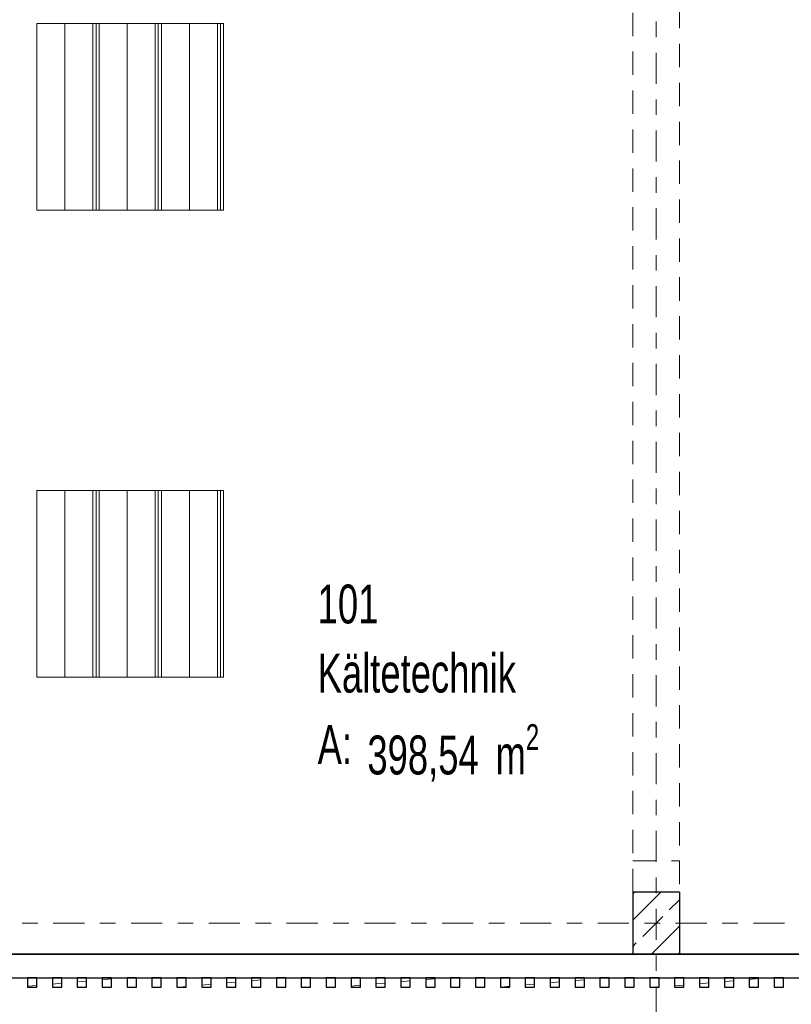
# Model space of a CAD drawing. Header units: metres. Extents: x -3.3 to 34.5, y -5.3 to 16.4.
# Tile 3 of 12: x 1.5 to 6.5, y -0.5 to 5.8. Entities that reach past the tile are written whole.
import ezdxf

# ---------------------------------------------------------------- set-up
doc = ezdxf.new("R2010")
doc.units = ezdxf.units.M
doc.header["$MEASUREMENT"] = 0
doc.set_wipeout_variables(frame=1)
for name, pattern in [('Raster', [0.4, 0.2, -0.1, 0, -0.1]), ('Untersicht', [0.2, 0.15, -0.05]), ('Wipeout_Contour', [1, 0, -1])]:
    doc.linetypes.add(name, pattern=pattern)
for name, color, linetype in [('Neubau_10 Fassade', 7, 'Continuous'), ('Neubau_10 Stütze', 7, 'Continuous'), ('Neubau_20 Decke Roh', 7, 'Continuous'), ('Neubau_20 Träger', 7, 'Continuous'), ('Neubau_70 Lüftung', 7, 'Continuous'), ('Neubau_80 Raum', 7, 'Continuous'), ('Neubau_86 Achsraster', 7, 'Continuous'), ('Neubau_93 1_100 Bemaßung', 7, 'Continuous')]:
    doc.layers.add(name, color=color, linetype=linetype)
doc.styles.add('ERSTELLTER_STIL_1', font='GOTHIC.TTF', dxfattribs={"width": 0.7})
doc.styles.add('ERSTELLTER_STIL_2', font='arial.ttf')
doc.dimstyles.new('ERSTELLTER_STIL__2', dxfattribs={"dimtxt": 0.25, "dimasz": 0.190285, "dimexe": 0.18, "dimexo": 0.5, "dimgap": 0, "dimtad": 1, "dimtih": 1, "dimtoh": 1, "dimzin": 0, "dimdsep": 46, "dimtxsty": 'ERSTELLTER_STIL_2', "dimblk": 'ARROWHEAD_6', "dimblk1": 'ARROWHEAD_6', "dimblk2": 'ARROWHEAD_6', "dimcen": 0.09, "dimclrd": 7, "dimclre": 7, "dimclrt": 7, "dimazin": 0, "dimtfac": 1, "dimtdec": 4, "dimtmove": 0, "dimatfit": 3, "dimfxl": 1, "dimtolj": 1, "dimtzin": 0, "dimarcsym": 0})
doc.dimstyles.new('ERSTELLTER_STIL__3', dxfattribs={"dimtxt": 0.25, "dimasz": 0.190285, "dimexe": 0.18, "dimexo": 0.5, "dimgap": 0, "dimtad": 1, "dimtih": 1, "dimtoh": 1, "dimzin": 0, "dimdsep": 46, "dimtxsty": 'ERSTELLTER_STIL_1', "dimblk": 'ARROWHEAD_6', "dimblk1": 'ARROWHEAD_6', "dimblk2": 'ARROWHEAD_6', "dimcen": 0.09, "dimclrd": 7, "dimclre": 7, "dimclrt": 7, "dimazin": 0, "dimtfac": 1, "dimtdec": 4, "dimtmove": 0, "dimatfit": 3, "dimfxl": 1, "dimtolj": 1, "dimtzin": 0, "dimarcsym": 0})
pattern_1 = [(5, (0, 0), (-0.007844, 0.0896575), [])]
pattern_2 = [(90, (0.02, 0), (-0.4, 0), []), (90, (0, 0), (-0.4, 0), []), (90, (-0.02, 0), (-0.4, 0), []), (90, (0.2, 1), (-0.2, 0), [])]

# ---------------------------------------------------------------- blocks, each defined once
blk = doc.blocks.new('*D4')
at = {"layer": 'Neubau_93 1_100 Bemaßung', "color": 7, "linetype": 'Continuous', "lineweight": 13, "transparency": 16777216}
for p, q in [((0, 14.1237), (0, 14.8115)), ((5.6, 14.1237), (5.6, 14.8115)), ((0.1001, 14.7239), (-0.1002, 14.5236)), ((5.7001, 14.7239), (5.4998, 14.5236)), ((-0.1502, 14.6237), (0, 14.6237))]:
    blk.add_line(p, q, dxfattribs=at)
at = {"color": 254, "linetype": 'Wipeout_Contour', "lineweight": 0, "ltscale": 60.283854, "transparency": 16777216}
blk.add_wipeout([(2.4164, 14.6237), (3.1836, 14.6237), (3.1836, 14.9737), (2.4164, 14.9737)], dxfattribs=at).dxf.layer = 'Neubau_93 1_100 Bemaßung'
at = {"layer": 'Neubau_93 1_100 Bemaßung', "color": 7, "linetype": 'Continuous', "lineweight": 13, "transparency": 16777216}
blk.add_line((0, 14.6237), (5.6, 14.6237), dxfattribs=at)
at = {"layer": 'Neubau_93 1_100 Bemaßung', "color": 7, "lineweight": 13, "transparency": 16777216, "insert": (2.4664, 14.6737), "char_height": 0.25, "attachment_point": 7, "style": 'ERSTELLTER_STIL_2'}
blk.add_mtext('\\A1;5,60', dxfattribs=at)
blk = doc.blocks.new('ARROWHEAD_6')
at = {"color": 0, "linetype": 'Continuous', "lineweight": 0}
for p, q in [((-0.5, -0.5), (0.5, 0.5)), ((0, 0), (-1, 0))]:
    blk.add_line(p, q, dxfattribs=at)
blk = doc.blocks.new('*D5')
at = {"layer": 'Neubau_93 1_100 Bemaßung', "color": 7, "linetype": 'Continuous', "lineweight": 13, "transparency": 16777216}
for p, q in [((5.6, 14.1237), (5.6, 14.8115)), ((11.2, 14.1237), (11.2, 14.8115)), ((5.7001, 14.7239), (5.4998, 14.5236)), ((11.3002, 14.7239), (11.0998, 14.5236))]:
    blk.add_line(p, q, dxfattribs=at)
at = {"color": 254, "linetype": 'Wipeout_Contour', "lineweight": 0, "ltscale": 68.081289, "transparency": 16777216}
blk.add_wipeout([(8.0164, 14.6237), (8.7836, 14.6237), (8.7836, 14.9737), (8.0164, 14.9737)], dxfattribs=at).dxf.layer = 'Neubau_93 1_100 Bemaßung'
at = {"layer": 'Neubau_93 1_100 Bemaßung', "color": 7, "linetype": 'Continuous', "lineweight": 13, "transparency": 16777216}
blk.add_line((5.6, 14.6237), (11.2, 14.6237), dxfattribs=at)
at = {"layer": 'Neubau_93 1_100 Bemaßung', "color": 7, "lineweight": 13, "transparency": 16777216, "insert": (8.0664, 14.6737), "char_height": 0.25, "attachment_point": 7, "style": 'ERSTELLTER_STIL_2'}
blk.add_mtext('\\A1;5,60', dxfattribs=at)
blk = doc.blocks.new('*D16')
at = {"layer": 'Neubau_93 1_100 Bemaßung', "color": 7, "linetype": 'Continuous', "lineweight": 13, "transparency": 16777216}
for p, q in [((0.15, -1.6052), (0.15, -0.9174)), ((5.45, -1.6052), (5.45, -0.9174)), ((0.2502, -1.3173), (0.0499, -1.5176)), ((5.5502, -1.3173), (5.3499, -1.5176)), ((-0.0002, -1.4174), (0.15, -1.4174)), ((0.15, -1.4174), (5.45, -1.4174))]:
    blk.add_line(p, q, dxfattribs=at)
at = {"layer": 'Neubau_93 1_100 Bemaßung', "color": 7, "lineweight": 13, "transparency": 16777216, "char_height": 0.25, "attachment_point": 7, "style": 'ERSTELLTER_STIL_1'}
for s, insert in [('\\A1;30', (5.076, -1.3738)), ('\\A1;5,30', (2.4235, -1.3971))]:
    blk.add_mtext(s, dxfattribs=dict(at, insert=insert))
blk = doc.blocks.new('*D17')
at = {"layer": 'Neubau_93 1_100 Bemaßung', "color": 7, "linetype": 'Continuous', "lineweight": 13, "transparency": 16777216}
for p, q in [((5.45, -1.6052), (5.45, -0.9174)), ((5.5502, -1.3173), (5.3499, -1.5176)), ((5.8502, -1.3173), (5.6499, -1.5176)), ((5.45, -1.4174), (5.75, -1.4174))]:
    blk.add_line(p, q, dxfattribs=at)
blk = doc.blocks.new('*D18')
at = {"layer": 'Neubau_93 1_100 Bemaßung', "color": 7, "linetype": 'Continuous', "lineweight": 13, "transparency": 16777216}
for p, q in [((5.75, -1.6052), (5.75, -0.9174)), ((11.05, -1.6052), (11.05, -0.9174)), ((5.8502, -1.3173), (5.6499, -1.5176)), ((11.1502, -1.3173), (10.9499, -1.5176)), ((5.45, -1.4174), (5.75, -1.4174)), ((5.75, -1.4174), (11.05, -1.4174))]:
    blk.add_line(p, q, dxfattribs=at)
at = {"layer": 'Neubau_93 1_100 Bemaßung', "color": 7, "lineweight": 13, "transparency": 16777216, "char_height": 0.25, "attachment_point": 7, "style": 'ERSTELLTER_STIL_1'}
for s, insert in [('\\A1;30', (10.676, -1.3738)), ('\\A1;5,30', (8.0235, -1.3971))]:
    blk.add_mtext(s, dxfattribs=dict(at, insert=insert))

msp = doc.modelspace()

# ---------------------------------------------------------------- hatches: boundary and pattern name
at = {"layer": 'Neubau_10 Fassade', "linetype": 'Continuous', "lineweight": 0, "true_color": 0x000000}
h = msp.add_hatch(dxfattribs=at)
h.set_pattern_fill('HOLZ_VOLLHOLZ_LÄNGSHOLZ', color=18, style=0, pattern_type=2)
h.set_pattern_definition(pattern_1)
h.paths.add_polyline_path([(1.5597, -0.41), (1.6197, -0.41), (1.6197, -0.35), (1.5597, -0.35)])
h = msp.add_hatch(dxfattribs=at)
h.set_pattern_fill('HOLZ_VOLLHOLZ_LÄNGSHOLZ', color=18, style=0, pattern_type=2)
h.set_pattern_definition(pattern_1)
h.paths.add_polyline_path([(1.7197, -0.41), (1.7797, -0.41), (1.7797, -0.35), (1.7197, -0.35)])
h = msp.add_hatch(dxfattribs=at)
h.set_pattern_fill('HOLZ_VOLLHOLZ_LÄNGSHOLZ', color=18, style=0, pattern_type=2)
h.set_pattern_definition(pattern_1)
h.paths.add_polyline_path([(1.8797, -0.41), (1.9397, -0.41), (1.9397, -0.35), (1.8797, -0.35)])
h = msp.add_hatch(dxfattribs=at)
h.set_pattern_fill('HOLZ_VOLLHOLZ_LÄNGSHOLZ', color=18, style=0, pattern_type=2)
h.set_pattern_definition(pattern_1)
h.paths.add_polyline_path([(2.0397, -0.41), (2.0997, -0.41), (2.0997, -0.35), (2.0397, -0.35)])
h = msp.add_hatch(dxfattribs=at)
h.set_pattern_fill('HOLZ_VOLLHOLZ_LÄNGSHOLZ', color=18, style=0, pattern_type=2)
h.set_pattern_definition(pattern_1)
h.paths.add_polyline_path([(2.1997, -0.41), (2.2597, -0.41), (2.2597, -0.35), (2.1997, -0.35)])
h = msp.add_hatch(dxfattribs=at)
h.set_pattern_fill('HOLZ_VOLLHOLZ_LÄNGSHOLZ', color=18, style=0, pattern_type=2)
h.set_pattern_definition(pattern_1)
h.paths.add_polyline_path([(2.3597, -0.41), (2.4197, -0.41), (2.4197, -0.35), (2.3597, -0.35)])
h = msp.add_hatch(dxfattribs=at)
h.set_pattern_fill('HOLZ_VOLLHOLZ_LÄNGSHOLZ', color=18, style=0, pattern_type=2)
h.set_pattern_definition(pattern_1)
h.paths.add_polyline_path([(2.5197, -0.41), (2.5797, -0.41), (2.5797, -0.35), (2.5197, -0.35)])
h = msp.add_hatch(dxfattribs=at)
h.set_pattern_fill('HOLZ_VOLLHOLZ_LÄNGSHOLZ', color=18, style=0, pattern_type=2)
h.set_pattern_definition(pattern_1)
h.paths.add_polyline_path([(2.6797, -0.41), (2.7397, -0.41), (2.7397, -0.35), (2.6797, -0.35)])
h = msp.add_hatch(dxfattribs=at)
h.set_pattern_fill('HOLZ_VOLLHOLZ_LÄNGSHOLZ', color=18, style=0, pattern_type=2)
h.set_pattern_definition(pattern_1)
h.paths.add_polyline_path([(2.8397, -0.41), (2.8997, -0.41), (2.8997, -0.35), (2.8397, -0.35)])
h = msp.add_hatch(dxfattribs=at)
h.set_pattern_fill('HOLZ_VOLLHOLZ_LÄNGSHOLZ', color=18, style=0, pattern_type=2)
h.set_pattern_definition(pattern_1)
h.paths.add_polyline_path([(2.9997, -0.41), (3.0597, -0.41), (3.0597, -0.35), (2.9997, -0.35)])
h = msp.add_hatch(dxfattribs=at)
h.set_pattern_fill('HOLZ_VOLLHOLZ_LÄNGSHOLZ', color=18, style=0, pattern_type=2)
h.set_pattern_definition(pattern_1)
h.paths.add_polyline_path([(3.1597, -0.41), (3.2197, -0.41), (3.2197, -0.35), (3.1597, -0.35)])
h = msp.add_hatch(dxfattribs=at)
h.set_pattern_fill('HOLZ_VOLLHOLZ_LÄNGSHOLZ', color=18, style=0, pattern_type=2)
h.set_pattern_definition(pattern_1)
h.paths.add_polyline_path([(3.3197, -0.41), (3.3797, -0.41), (3.3797, -0.35), (3.3197, -0.35)])
h = msp.add_hatch(dxfattribs=at)
h.set_pattern_fill('HOLZ_VOLLHOLZ_LÄNGSHOLZ', color=18, style=0, pattern_type=2)
h.set_pattern_definition(pattern_1)
h.paths.add_polyline_path([(3.4797, -0.41), (3.5397, -0.41), (3.5397, -0.35), (3.4797, -0.35)])
h = msp.add_hatch(dxfattribs=at)
h.set_pattern_fill('HOLZ_VOLLHOLZ_LÄNGSHOLZ', color=18, style=0, pattern_type=2)
h.set_pattern_definition(pattern_1)
h.paths.add_polyline_path([(3.6397, -0.41), (3.6997, -0.41), (3.6997, -0.35), (3.6397, -0.35)])
h = msp.add_hatch(dxfattribs=at)
h.set_pattern_fill('HOLZ_VOLLHOLZ_LÄNGSHOLZ', color=18, style=0, pattern_type=2)
h.set_pattern_definition(pattern_1)
h.paths.add_polyline_path([(3.7997, -0.41), (3.8597, -0.41), (3.8597, -0.35), (3.7997, -0.35)])
h = msp.add_hatch(dxfattribs=at)
h.set_pattern_fill('HOLZ_VOLLHOLZ_LÄNGSHOLZ', color=18, style=0, pattern_type=2)
h.set_pattern_definition(pattern_1)
h.paths.add_polyline_path([(3.9597, -0.41), (4.0197, -0.41), (4.0197, -0.35), (3.9597, -0.35)])
h = msp.add_hatch(dxfattribs=at)
h.set_pattern_fill('HOLZ_VOLLHOLZ_LÄNGSHOLZ', color=18, style=0, pattern_type=2)
h.set_pattern_definition(pattern_1)
h.paths.add_polyline_path([(4.1197, -0.41), (4.1797, -0.41), (4.1797, -0.35), (4.1197, -0.35)])
h = msp.add_hatch(dxfattribs=at)
h.set_pattern_fill('HOLZ_VOLLHOLZ_LÄNGSHOLZ', color=18, style=0, pattern_type=2)
h.set_pattern_definition(pattern_1)
h.paths.add_polyline_path([(4.2797, -0.41), (4.3397, -0.41), (4.3397, -0.35), (4.2797, -0.35)])
h = msp.add_hatch(dxfattribs=at)
h.set_pattern_fill('HOLZ_VOLLHOLZ_LÄNGSHOLZ', color=18, style=0, pattern_type=2)
h.set_pattern_definition(pattern_1)
h.paths.add_polyline_path([(4.4397, -0.41), (4.4997, -0.41), (4.4997, -0.35), (4.4397, -0.35)])
h = msp.add_hatch(dxfattribs=at)
h.set_pattern_fill('HOLZ_VOLLHOLZ_LÄNGSHOLZ', color=18, style=0, pattern_type=2)
h.set_pattern_definition(pattern_1)
h.paths.add_polyline_path([(4.5997, -0.41), (4.6597, -0.41), (4.6597, -0.35), (4.5997, -0.35)])
h = msp.add_hatch(dxfattribs=at)
h.set_pattern_fill('HOLZ_VOLLHOLZ_LÄNGSHOLZ', color=18, style=0, pattern_type=2)
h.set_pattern_definition(pattern_1)
h.paths.add_polyline_path([(4.7597, -0.41), (4.8197, -0.41), (4.8197, -0.35), (4.7597, -0.35)])
h = msp.add_hatch(dxfattribs=at)
h.set_pattern_fill('HOLZ_VOLLHOLZ_LÄNGSHOLZ', color=18, style=0, pattern_type=2)
h.set_pattern_definition(pattern_1)
h.paths.add_polyline_path([(4.9197, -0.41), (4.9797, -0.41), (4.9797, -0.35), (4.9197, -0.35)])
h = msp.add_hatch(dxfattribs=at)
h.set_pattern_fill('HOLZ_VOLLHOLZ_LÄNGSHOLZ', color=18, style=0, pattern_type=2)
h.set_pattern_definition(pattern_1)
h.paths.add_polyline_path([(5.0797, -0.41), (5.1397, -0.41), (5.1397, -0.35), (5.0797, -0.35)])
h = msp.add_hatch(dxfattribs=at)
h.set_pattern_fill('HOLZ_VOLLHOLZ_LÄNGSHOLZ', color=18, style=0, pattern_type=2)
h.set_pattern_definition(pattern_1)
h.paths.add_polyline_path([(5.2397, -0.41), (5.2997, -0.41), (5.2997, -0.35), (5.2397, -0.35)])
h = msp.add_hatch(dxfattribs=at)
h.set_pattern_fill('HOLZ_VOLLHOLZ_LÄNGSHOLZ', color=18, style=0, pattern_type=2)
h.set_pattern_definition(pattern_1)
h.paths.add_polyline_path([(5.3997, -0.41), (5.4597, -0.41), (5.4597, -0.35), (5.3997, -0.35)])
h = msp.add_hatch(dxfattribs=at)
h.set_pattern_fill('HOLZ_VOLLHOLZ_LÄNGSHOLZ', color=18, style=0, pattern_type=2)
h.set_pattern_definition(pattern_1)
h.paths.add_polyline_path([(5.5597, -0.41), (5.6197, -0.41), (5.6197, -0.35), (5.5597, -0.35)])
h = msp.add_hatch(dxfattribs=at)
h.set_pattern_fill('HOLZ_VOLLHOLZ_LÄNGSHOLZ', color=18, style=0, pattern_type=2)
h.set_pattern_definition(pattern_1)
h.paths.add_polyline_path([(5.7197, -0.41), (5.7797, -0.41), (5.7797, -0.35), (5.7197, -0.35)])
h = msp.add_hatch(dxfattribs=at)
h.set_pattern_fill('HOLZ_VOLLHOLZ_LÄNGSHOLZ', color=18, style=0, pattern_type=2)
h.set_pattern_definition(pattern_1)
h.paths.add_polyline_path([(5.8797, -0.41), (5.9397, -0.41), (5.9397, -0.35), (5.8797, -0.35)])
h = msp.add_hatch(dxfattribs=at)
h.set_pattern_fill('HOLZ_VOLLHOLZ_LÄNGSHOLZ', color=18, style=0, pattern_type=2)
h.set_pattern_definition(pattern_1)
h.paths.add_polyline_path([(6.0397, -0.41), (6.0997, -0.41), (6.0997, -0.35), (6.0397, -0.35)])
h = msp.add_hatch(dxfattribs=at)
h.set_pattern_fill('HOLZ_VOLLHOLZ_LÄNGSHOLZ', color=18, style=0, pattern_type=2)
h.set_pattern_definition(pattern_1)
h.paths.add_polyline_path([(6.1997, -0.41), (6.2597, -0.41), (6.2597, -0.35), (6.1997, -0.35)])
h = msp.add_hatch(dxfattribs=at)
h.set_pattern_fill('HOLZ_VOLLHOLZ_LÄNGSHOLZ', color=18, style=0, pattern_type=2)
h.set_pattern_definition(pattern_1)
h.paths.add_polyline_path([(6.3597, -0.41), (6.4197, -0.41), (6.4197, -0.35), (6.3597, -0.35)])
at = {"layer": 'Neubau_10 Stütze', "linetype": 'Continuous', "lineweight": 0, "true_color": 0x000000}
h = msp.add_hatch(dxfattribs=at)
h.set_pattern_fill('BETON_STAHLBETON', color=18, style=0, pattern_type=2)
h.set_pattern_definition([(45, (0, 0), (-0.169706, 0.169706), []), (45, (-0.08485, 0.08485), (-0.169706, 0.169706), [0.18, -0.06])])
h.paths.add_polyline_path([(5.75, -0.2), (5.75, 0.2), (5.45, 0.2), (5.45, -0.2)])
at = {"layer": 'Neubau_70 Lüftung', "linetype": 'Continuous', "lineweight": 0, "true_color": 0x000000}
h = msp.add_hatch(dxfattribs=at)
h.set_pattern_fill('METALL_ZINKBLECH', color=18, style=0, pattern_type=2)
h.set_pattern_definition(pattern_2)
h.paths.add_polyline_path([(1.6202, 4.5807), (2.8202, 4.5807), (2.8202, 5.7807), (1.6202, 5.7807)])
h = msp.add_hatch(dxfattribs=at)
h.set_pattern_fill('METALL_ZINKBLECH', color=18, style=0, pattern_type=2)
h.set_pattern_definition(pattern_2)
h.paths.add_polyline_path([(1.6202, 1.5807), (2.8202, 1.5807), (2.8202, 2.7807), (1.6202, 2.7807)])

# ---------------------------------------------------------------- linework, layer by layer
at = {"layer": 'Neubau_10 Fassade', "color": 7, "linetype": 'Continuous', "lineweight": 25, "flags": 128}
for points in [[(11.995, -0.2), (-0.15, -0.2)], [(-0.1503, -0.35), (11.995, -0.35)]]:
    msp.add_lwpolyline(points, dxfattribs=at)
for points in [[(1.5597, -0.41), (1.6197, -0.41), (1.6197, -0.35), (1.5597, -0.35)], [(1.7197, -0.41), (1.7797, -0.41), (1.7797, -0.35), (1.7197, -0.35)], [(1.8797, -0.41), (1.9397, -0.41), (1.9397, -0.35), (1.8797, -0.35)], [(2.0397, -0.41), (2.0997, -0.41), (2.0997, -0.35), (2.0397, -0.35)], [(2.1997, -0.41), (2.2597, -0.41), (2.2597, -0.35), (2.1997, -0.35)], [(2.3597, -0.41), (2.4197, -0.41), (2.4197, -0.35), (2.3597, -0.35)], [(2.5197, -0.41), (2.5797, -0.41), (2.5797, -0.35), (2.5197, -0.35)], [(2.6797, -0.41), (2.7397, -0.41), (2.7397, -0.35), (2.6797, -0.35)], [(2.8397, -0.41), (2.8997, -0.41), (2.8997, -0.35), (2.8397, -0.35)], [(2.9997, -0.41), (3.0597, -0.41), (3.0597, -0.35), (2.9997, -0.35)], [(3.1597, -0.41), (3.2197, -0.41), (3.2197, -0.35), (3.1597, -0.35)], [(3.3197, -0.41), (3.3797, -0.41), (3.3797, -0.35), (3.3197, -0.35)], [(3.4797, -0.41), (3.5397, -0.41), (3.5397, -0.35), (3.4797, -0.35)], [(3.6397, -0.41), (3.6997, -0.41), (3.6997, -0.35), (3.6397, -0.35)], [(3.7997, -0.41), (3.8597, -0.41), (3.8597, -0.35), (3.7997, -0.35)], [(3.9597, -0.41), (4.0197, -0.41), (4.0197, -0.35), (3.9597, -0.35)], [(4.1197, -0.41), (4.1797, -0.41), (4.1797, -0.35), (4.1197, -0.35)], [(4.2797, -0.41), (4.3397, -0.41), (4.3397, -0.35), (4.2797, -0.35)], [(4.4397, -0.41), (4.4997, -0.41), (4.4997, -0.35), (4.4397, -0.35)], [(4.5997, -0.41), (4.6597, -0.41), (4.6597, -0.35), (4.5997, -0.35)], [(4.7597, -0.41), (4.8197, -0.41), (4.8197, -0.35), (4.7597, -0.35)], [(4.9197, -0.41), (4.9797, -0.41), (4.9797, -0.35), (4.9197, -0.35)], [(5.0797, -0.41), (5.1397, -0.41), (5.1397, -0.35), (5.0797, -0.35)], [(5.2397, -0.41), (5.2997, -0.41), (5.2997, -0.35), (5.2397, -0.35)], [(5.3997, -0.41), (5.4597, -0.41), (5.4597, -0.35), (5.3997, -0.35)], [(5.5597, -0.41), (5.6197, -0.41), (5.6197, -0.35), (5.5597, -0.35)], [(5.7197, -0.41), (5.7797, -0.41), (5.7797, -0.35), (5.7197, -0.35)], [(5.8797, -0.41), (5.9397, -0.41), (5.9397, -0.35), (5.8797, -0.35)], [(6.0397, -0.41), (6.0997, -0.41), (6.0997, -0.35), (6.0397, -0.35)], [(6.1997, -0.41), (6.2597, -0.41), (6.2597, -0.35), (6.1997, -0.35)], [(6.3597, -0.41), (6.4197, -0.41), (6.4197, -0.35), (6.3597, -0.35)]]:
    msp.add_lwpolyline(points, close=True, dxfattribs=at)
at = {"layer": 'Neubau_10 Stütze', "color": 7, "linetype": 'Continuous', "lineweight": 25}
for p, q in [((5.45, 0.2), (5.45, -0.2)), ((5.75, 0.2), (5.45, 0.2)), ((5.75, 0.2), (5.75, -0.2)), ((5.75, -0.2), (5.45, -0.2))]:
    msp.add_line(p, q, dxfattribs=at)
at = {"layer": 'Neubau_10 Stütze', "color": 7, "linetype": 'Untersicht', "lineweight": 18, "flags": 128}
for points in [[(5.45, 0.2), (5.45, 0.4)], [(5.45, 0.4), (5.75, 0.4)], [(5.75, 0.4), (5.75, 0.2)], [(5.45, -0.2), (5.45, 0.2)], [(5.45, 0.2), (5.75, 0.2)], [(5.75, 0.2), (5.75, -0.2)], [(5.75, -0.2), (5.45, -0.2)]]:
    msp.add_lwpolyline(points, dxfattribs=at)
at = {"layer": 'Neubau_20 Decke Roh', "color": 7, "linetype": 'Continuous', "lineweight": 25, "flags": 128}
msp.add_lwpolyline([(29.95, 13.4), (-0.15, 13.4), (-0.15, -0.2), (29.95, -0.2), (29.95, 1.79)], dxfattribs=at)
at = {"layer": 'Neubau_20 Träger', "color": 7, "linetype": 'Untersicht', "lineweight": 13, "flags": 128}
for points in [[(5.45, 0.2), (5.45, 6.4)], [(5.75, 6.4), (5.75, 0.2)], [(5.75, 0.2), (5.45, 0.2)]]:
    msp.add_lwpolyline(points, dxfattribs=at)
at = {"layer": 'Neubau_70 Lüftung', "color": 7, "linetype": 'Continuous', "lineweight": 13}
for p, q in [((2.8202, 5.7807), (1.6202, 5.7807)), ((1.6202, 5.7807), (1.6202, 4.5807)), ((2.8202, 5.7807), (2.8202, 4.5807)), ((2.8202, 4.5807), (1.6202, 4.5807)), ((2.8202, 2.7807), (1.6202, 2.7807)), ((1.6202, 2.7807), (1.6202, 1.5807)), ((2.8202, 2.7807), (2.8202, 1.5807)), ((2.8202, 1.5807), (1.6202, 1.5807))]:
    msp.add_line(p, q, dxfattribs=at)
at = {"layer": 'Neubau_70 Lüftung', "color": 7, "linetype": 'Untersicht', "lineweight": 18, "flags": 128}
for points in [[(1.6202, 4.5807), (1.6202, 5.7807)], [(1.6202, 5.7807), (2.8202, 5.7807)], [(2.8202, 5.7807), (2.8202, 4.5807)], [(2.8202, 4.5807), (1.6202, 4.5807)], [(1.6202, 1.5807), (1.6202, 2.7807)], [(1.6202, 2.7807), (2.8202, 2.7807)], [(2.8202, 2.7807), (2.8202, 1.5807)], [(2.8202, 1.5807), (1.6202, 1.5807)]]:
    msp.add_lwpolyline(points, dxfattribs=at)
at = {"layer": 'Neubau_86 Achsraster', "color": 7, "linetype": 'Raster', "lineweight": 13}
for p, q in [((5.6, 14.5933), (5.6, -3.6067)), ((-1.2743, 0), (33.5257, 0))]:
    msp.add_line(p, q, dxfattribs=at)

# ---------------------------------------------------------------- texts
at = {"layer": 'Neubau_80 Raum', "color": 7, "lineweight": 13, "char_height": 0.25, "attachment_point": 1, "style": 'ERSTELLTER_STIL_1'}
for s, insert in [('\\pt0;', (3.8358, 2.269)), ('\\A1;\\pt0;101', (3.425, 2.176)), ('\\pt0;', (4.9124, 1.8205)), ('\\A1;\\pt0;Kältetechnik', (3.425, 1.7322)), ('\\A1;\\pt0;A: ', (3.425, 1.2725)), ('\\A1;\\pt0,0.1;398,54{\\H0.66x;\\S^  ;} m{\\H0.66x;\\S2^  ;}', (3.7446, 1.2789))]:
    msp.add_mtext(s, dxfattribs=dict(at, insert=insert))

# ---------------------------------------------------------------- next in the draw order: dimensions: what is measured, and where the dimension line sits
at = {"layer": 'Neubau_93 1_100 Bemaßung', "color": 7, "linetype": 'Continuous', "lineweight": 13}
dim = msp.add_linear_dim(base=(5.6, 14.6237), p1=(0, -3.6067), p2=(5.6, -3.6067), dimstyle='ERSTELLTER_STIL__2', dxfattribs=at)
dim.commit()
dim.dimension.update_dxf_attribs({"geometry": '*D4', "text_midpoint": (2.79, 14.7987), "dimtype": 160})

# ---------------------------------------------------------------- next in the draw order: dimensions: what is measured, and where the dimension line sits
dim = msp.add_linear_dim(base=(11.2, 14.6237), p1=(5.6, -3.6067), p2=(11.2, -3.6067), dimstyle='ERSTELLTER_STIL__2', dxfattribs=at)
dim.commit()
dim.dimension.update_dxf_attribs({"geometry": '*D5', "text_midpoint": (8.39, 14.7987), "dimtype": 160})

# ---------------------------------------------------------------- next in the draw order: dimensions: what is measured, and where the dimension line sits
for base, p1, p2, picture, middle in [((5.45, -1.4174), (0.15, -0.2), (5.45, -0.2), '*D16', (2.7471, -1.2424)), ((5.75, -1.4174), (5.45, -0.2), (5.75, -0.2), '*D17', (5.2663, -1.2424)), ((11.05, -1.4174), (5.75, -0.2), (11.05, -0.2), '*D18', (8.3471, -1.2424))]:
    dim = msp.add_linear_dim(base=base, p1=p1, p2=p2, dimstyle='ERSTELLTER_STIL__3', dxfattribs=at)
    dim.commit()
    dim.dimension.update_dxf_attribs({"geometry": picture, "text_midpoint": middle, "dimtype": 160})

doc.saveas('drawing.dxf')
